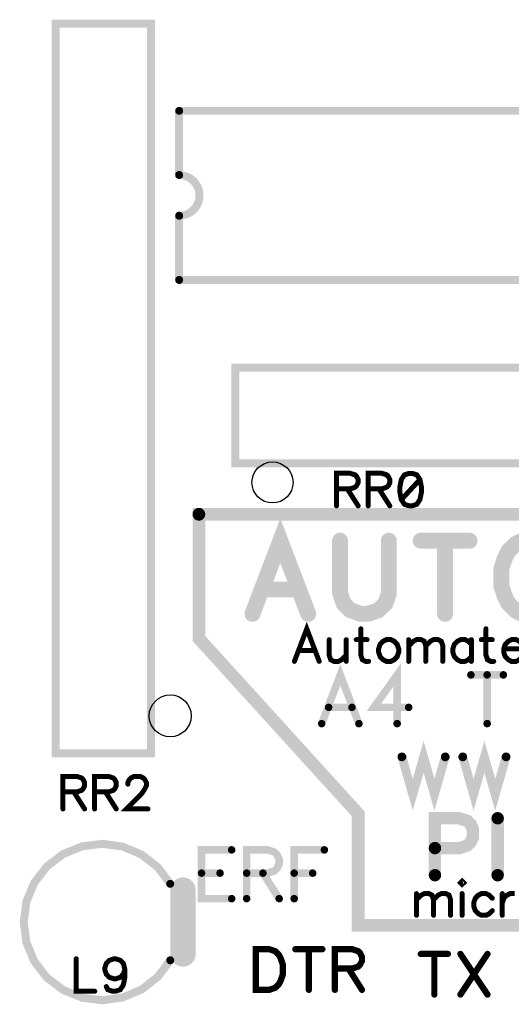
# Model space of a CAD drawing. Extents: x -4 to 99, y -4 to 139.
# Tile 4 of 14: x 29 to 45, y 26 to 57. Entities that reach past the tile are written whole.
import ezdxf

# ---------------------------------------------------------------- set-up
doc = ezdxf.new("R2010")
doc.units = 0
doc.layers.add('Top_Silk', color=2, linetype='CONTINUOUS')

msp = doc.modelspace()

# ---------------------------------------------------------------- linework, layer by layer
at = {"layer": 'Top_Silk', "linetype": 'CONTINUOUS'}
for points, const_width in [([(30.5, 33.8), (33.5, 33.8), (33.5, 56.7), (30.5, 56.7), (30.5, 33.8)], 0.25), ([(34.3803, 51.9489), (34.3803, 53.9644)], 0.25), ([(34.3803, 53.9644), (60.57, 53.9644)], 0.25), ([(34.3803, 50.6718), (34.4803, 50.6796), (34.5778, 50.7029), (34.6704, 50.7412), (34.7559, 50.7936), (34.8322, 50.8586), (34.8973, 50.9349), (34.9497, 51.0203), (34.9881, 51.1129), (35.0115, 51.2104), (35.0194, 51.3103), (35.0115, 51.4103), (34.9881, 51.5078), (34.9497, 51.6004), (34.8973, 51.6858), (34.8322, 51.7621), (34.7559, 51.8271), (34.6704, 51.8795), (34.5778, 51.9178), (34.4803, 51.9411), (34.3803, 51.9489)], 0.25), ([(34.3803, 48.6563), (34.3803, 50.6718)], 0.25), ([(34.3803, 48.6563), (60.57, 48.6563)], 0.25), ([(36.14, 45.9), (59.04, 45.9), (59.04, 42.9), (36.14, 42.9), (36.14, 45.9)], 0.25), ([(39.3194, 42.0991), (39.7562, 42.0991), (39.9022, 42.1485), (39.9517, 42.1968), (39.9999, 42.2934), (39.9999, 42.3911), (39.9517, 42.4877), (39.9022, 42.5371), (39.7562, 42.5854), (39.3194, 42.5854), (39.3194, 41.5645)], 0.1569), ([(40.3137, 42.0991), (40.7506, 42.0991), (40.8966, 42.1485), (40.946, 42.1968), (40.9943, 42.2934), (40.9943, 42.3911), (40.946, 42.4877), (40.8966, 42.5371), (40.7506, 42.5854), (40.3137, 42.5854), (40.3137, 41.5645)], 0.1569), ([(41.6, 42.5842), (41.454, 42.536), (41.3563, 42.39), (41.308, 42.1474), (41.308, 42.0014), (41.3563, 41.7588), (41.454, 41.6128), (41.6, 41.5645), (41.6966, 41.5645), (41.8426, 41.6128), (41.9392, 41.7588), (41.9886, 42.0014), (41.9886, 42.1474), (41.9392, 42.39), (41.8426, 42.536), (41.6966, 42.5842), (41.6, 42.5842)], 0.1569), ([(41.9392, 42.39), (41.3563, 41.7588)], 0.1569), ([(39.6597, 42.0991), (39.9999, 41.5645)], 0.1569), ([(40.654, 42.0991), (40.9943, 41.5645)], 0.1569), ([(35, 41.3), (60, 41.3), (60, 37.4), (55, 31.9), (55, 28.4), (40, 28.4), (40, 31.9), (35, 37.4), (35, 41.3)], 0.4), ([(38.4333, 38.1738), (37.5565, 40.4708), (36.6822, 38.1738)], 0.5), ([(39.4333, 40.4708), (39.4333, 38.8308), (39.542, 38.5023), (39.7618, 38.285), (40.0903, 38.1738), (40.3076, 38.1738), (40.6361, 38.285), (40.856, 38.5023), (40.9646, 38.8308), (40.9646, 40.4708)], 0.5), ([(41.9646, 40.4708), (43.496, 40.4708)], 0.5), ([(42.7303, 40.4708), (42.7303, 38.1738)], 0.5), ([(45.153, 40.4708), (44.9331, 40.3622), (44.7158, 40.1423), (44.6046, 39.925), (44.496, 39.5965), (44.496, 39.0482), (44.6046, 38.7222), (44.7158, 38.5023), (44.9331, 38.285), (45.153, 38.1738), (45.5901, 38.1738), (45.8074, 38.285), (46.0273, 38.5023), (46.1359, 38.7222), (46.2446, 39.0482), (46.2446, 39.5965), (46.1359, 39.925), (46.0273, 40.1423), (45.8074, 40.3622), (45.5901, 40.4708), (45.153, 40.4708)], 0.5), ([(37.0107, 38.9395), (38.1048, 38.9395)], 0.5), ([(38.7772, 36.6832), (38.3874, 37.7041), (37.9989, 36.6832)], 0.1569), ([(40.0852, 37.7041), (40.0852, 36.8775), (40.1335, 36.7326), (40.2312, 36.6832), (40.3278, 36.6832)], 0.1569), ([(44.0141, 37.7041), (44.0141, 36.8775), (44.0624, 36.7326), (44.1601, 36.6832), (44.2567, 36.6832)], 0.1569), ([(39.0909, 37.3638), (39.0909, 36.8775), (39.1392, 36.7326), (39.2369, 36.6832), (39.3829, 36.6832), (39.4795, 36.7326), (39.6255, 36.8775)], 0.1569), ([(39.6255, 37.3638), (39.6255, 36.6832)], 0.1569), ([(39.9392, 37.3638), (40.2795, 37.3638)], 0.1569), ([(40.8841, 37.3638), (40.7875, 37.3155), (40.6898, 37.2178), (40.6415, 37.0718), (40.6415, 36.9752), (40.6898, 36.8292), (40.7875, 36.7326), (40.8841, 36.6832), (41.0301, 36.6832), (41.1278, 36.7326), (41.2244, 36.8292), (41.2738, 36.9752), (41.2738, 37.0718), (41.2244, 37.2178), (41.1278, 37.3155), (41.0301, 37.3638), (40.8841, 37.3638)], 0.1569), ([(41.5875, 37.3638), (41.5875, 36.6832)], 0.1569), ([(41.5875, 37.1695), (41.7335, 37.3155), (41.8312, 37.3638), (41.9761, 37.3638), (42.0738, 37.3155), (42.1221, 37.1695), (42.1221, 36.6832)], 0.1569), ([(42.1221, 37.1695), (42.2681, 37.3155), (42.3658, 37.3638), (42.5107, 37.3638), (42.6084, 37.3155), (42.6578, 37.1695), (42.6578, 36.6832)], 0.1569), ([(43.5544, 37.2178), (43.4578, 37.3155), (43.3601, 37.3638), (43.2152, 37.3638), (43.1175, 37.3155), (43.021, 37.2178), (42.9715, 37.0718), (42.9715, 36.9752), (43.021, 36.8292), (43.1175, 36.7326), (43.2152, 36.6832), (43.3601, 36.6832), (43.4578, 36.7326), (43.5544, 36.8292)], 0.1569), ([(43.5544, 37.3638), (43.5544, 36.6832)], 0.1569), ([(43.8681, 37.3638), (44.2084, 37.3638)], 0.1569), ([(44.5705, 37.0718), (45.1533, 37.0718), (45.1533, 37.1695), (45.105, 37.2672), (45.0567, 37.3155), (44.959, 37.3638), (44.813, 37.3638), (44.7165, 37.3155), (44.6187, 37.2178), (44.5705, 37.0718), (44.5705, 36.9752), (44.6187, 36.8292), (44.7165, 36.7326), (44.813, 36.6832), (44.959, 36.6832), (45.0567, 36.7326), (45.1533, 36.8292)], 0.1569), ([(38.1449, 37.0235), (38.6312, 37.0235)], 0.1569), ([(40.024, 34.7275), (39.4395, 36.2588), (38.8566, 34.7275)], 0.2353), ([(41.224, 34.7275), (41.224, 36.2571), (40.4946, 35.2379), (41.5879, 35.2379)], 0.2353), ([(43.5399, 36.2588), (44.5607, 36.2588)], 0.2353), ([(44.0503, 36.2588), (44.0503, 34.7275)], 0.2353), ([(39.0756, 35.2379), (39.805, 35.2379)], 0.2353), ([(41.3748, 33.6849), (41.7148, 32.4939), (42.0548, 33.6849), (42.3948, 32.4939), (42.7348, 33.6849)], 0.2745), ([(43.2838, 33.6849), (43.6238, 32.4939), (43.9638, 33.6849), (44.3039, 32.4939), (44.6439, 33.6849)], 0.2745), ([(30.7319, 32.5844), (31.1687, 32.5844), (31.3147, 32.6339), (31.3642, 32.6821), (31.4124, 32.7787), (31.4124, 32.8764), (31.3642, 32.973), (31.3147, 33.0224), (31.1687, 33.0707), (30.7319, 33.0707), (30.7319, 32.0499)], 0.1569), ([(31.7262, 32.5844), (32.1631, 32.5844), (32.3091, 32.6339), (32.3585, 32.6821), (32.4068, 32.7787), (32.4068, 32.8764), (32.3585, 32.973), (32.3091, 33.0224), (32.1631, 33.0707), (31.7262, 33.0707), (31.7262, 32.0499)], 0.1569), ([(32.7699, 32.827), (32.7699, 32.8753), (32.8182, 32.973), (32.8665, 33.0213), (32.9642, 33.0696), (33.1585, 33.0696), (33.2551, 33.0213), (33.3034, 32.973), (33.3528, 32.8753), (33.3528, 32.7787), (33.3034, 32.681), (33.2068, 32.5361), (32.7205, 32.0499), (33.4011, 32.0499)], 0.1569), ([(31.0722, 32.5844), (31.4124, 32.0499)], 0.1569), ([(32.0665, 32.5844), (32.4068, 32.0499)], 0.1569), ([(42.4117, 30.8213), (43.1782, 30.8213), (43.4317, 30.9058), (43.5182, 30.9923), (43.6027, 31.1613), (43.6027, 31.4168), (43.5182, 31.5858), (43.4317, 31.6723), (43.1782, 31.7568), (42.4117, 31.7568), (42.4117, 29.9703)], 0.3889), ([(44.3805, 31.7568), (44.3805, 29.9703)], 0.3889), ([(34.1, 29.6997), (33.7142, 30.216), (33.2073, 30.6141), (32.6144, 30.8667), (31.9761, 30.9564), (31.3365, 30.8769), (30.7396, 30.6339), (30.2264, 30.2439), (29.8324, 29.7339), (29.5846, 29.1389), (29.5, 28.5), (29.5846, 27.8611), (29.8324, 27.2661), (30.2264, 26.7561), (30.7396, 26.3661), (31.3365, 26.1231), (31.9761, 26.0436), (32.6144, 26.1333), (33.2073, 26.3859), (33.7142, 26.784), (34.1, 27.3003)], 0.25), ([(36.0294, 30.7647), (35.0827, 30.7647), (35.0827, 29.2334), (36.0294, 29.2334)], 0.2353), ([(36.5, 30.0353), (37.1553, 30.0353), (37.3743, 30.1094), (37.4485, 30.1818), (37.5209, 30.3267), (37.5209, 30.4733), (37.4485, 30.6181), (37.3743, 30.6923), (37.1553, 30.7647), (36.5, 30.7647), (36.5, 29.2334)], 0.2353), ([(38.9399, 30.7647), (37.9915, 30.7647), (37.9915, 29.2334)], 0.2353), ([(35.0827, 30.0353), (35.6656, 30.0353)], 0.2353), ([(37.0105, 30.0353), (37.5209, 29.2334)], 0.2353), ([(37.9915, 30.0353), (38.5744, 30.0353)], 0.2353), ([(34.5, 29.5003), (34.5, 27.4997)], 0.8), ([(43.2162, 29.7324), (43.2645, 29.6841), (43.314, 29.7324), (43.2645, 29.7818), (43.2162, 29.7324)], 0.1569), ([(41.8322, 29.3921), (41.8322, 28.7116)], 0.1569), ([(41.8322, 29.1978), (41.9782, 29.3438), (42.0759, 29.3921), (42.2208, 29.3921), (42.3185, 29.3438), (42.3668, 29.1978), (42.3668, 28.7116)], 0.1569), ([(42.3668, 29.1978), (42.5128, 29.3438), (42.6105, 29.3921), (42.7554, 29.3921), (42.8531, 29.3438), (42.9025, 29.1978), (42.9025, 28.7116)], 0.1569), ([(43.2645, 29.3921), (43.2645, 28.7116)], 0.1569), ([(44.2117, 29.2461), (44.114, 29.3438), (44.0163, 29.3921), (43.8714, 29.3921), (43.7737, 29.3438), (43.6771, 29.2461), (43.6277, 29.1001), (43.6277, 29.0036), (43.6771, 28.8576), (43.7737, 28.761), (43.8714, 28.7116), (44.0163, 28.7116), (44.114, 28.761), (44.2117, 28.8576)], 0.1569), ([(44.5254, 29.3921), (44.5254, 28.7116)], 0.1569), ([(44.5254, 29.1001), (44.5748, 29.2461), (44.6714, 29.3438), (44.7691, 29.3921), (44.9151, 29.3921)], 0.1569), ([(36.7846, 27.6476), (36.7846, 26.3715), (37.21, 26.3715), (37.3925, 26.4333), (37.5146, 26.554), (37.575, 26.6761), (37.6354, 26.8572), (37.6354, 27.1619), (37.575, 27.3444), (37.5146, 27.4651), (37.3925, 27.5872), (37.21, 27.6476), (36.7846, 27.6476)], 0.1961), ([(38.0275, 27.6476), (38.8783, 27.6476)], 0.1961), ([(38.4529, 27.6476), (38.4529, 26.3715)], 0.1961), ([(39.2704, 27.0397), (39.8165, 27.0397), (39.999, 27.1015), (40.0608, 27.1619), (40.1211, 27.2826), (40.1211, 27.4047), (40.0608, 27.5254), (39.999, 27.5872), (39.8165, 27.6476), (39.2704, 27.6476), (39.2704, 26.3715)], 0.1961), ([(41.9678, 27.499), (42.8185, 27.499)], 0.1961), ([(42.3931, 27.499), (42.3931, 26.223)], 0.1961), ([(43.2107, 27.499), (44.0614, 26.223)], 0.1961), ([(44.0614, 27.499), (43.2107, 26.223)], 0.1961), ([(31.1476, 27.3486), (31.1476, 26.3278), (31.7305, 26.3278)], 0.1569), ([(32.6765, 27.0083), (32.6271, 26.8623), (32.5305, 26.7646), (32.3845, 26.7163), (32.3362, 26.7163), (32.1902, 26.7646), (32.0936, 26.8623), (32.0442, 27.0083), (32.0442, 27.0566), (32.0936, 27.2026), (32.1902, 27.2992), (32.3362, 27.3475), (32.3845, 27.3475), (32.5305, 27.2992), (32.6271, 27.2026), (32.6765, 27.0083), (32.6765, 26.7646), (32.6271, 26.522), (32.5305, 26.376), (32.3845, 26.3278), (32.2879, 26.3278), (32.1419, 26.376), (32.0936, 26.4738)], 0.1569), ([(39.6958, 27.0397), (40.1211, 26.3715)], 0.1961)]:
    msp.add_lwpolyline(points, dxfattribs=dict(at, const_width=const_width))
for points, const_width in [([(34.3178, 53.9644, 1), (34.4428, 53.9644, 1), (34.3178, 53.9644, 1)], 0.125), ([(34.3178, 53.9644, 1), (34.4428, 53.9644, 1), (34.3178, 53.9644, 1)], 0.125), ([(34.3178, 51.9489, 1), (34.4428, 51.9489, 1), (34.3178, 51.9489, 1)], 0.125), ([(34.3178, 51.9489, 1), (34.4428, 51.9489, 1), (34.3178, 51.9489, 1)], 0.125), ([(34.3178, 50.6718, 1), (34.4428, 50.6718, 1), (34.3178, 50.6718, 1)], 0.125), ([(34.3178, 50.6718, 1), (34.4428, 50.6718, 1), (34.3178, 50.6718, 1)], 0.125), ([(34.3178, 48.6563, 1), (34.4428, 48.6563, 1), (34.3178, 48.6563, 1)], 0.125), ([(34.3178, 48.6563, 1), (34.4428, 48.6563, 1), (34.3178, 48.6563, 1)], 0.125), ([(41.5608, 42.5842, 1), (41.6392, 42.5842, 1), (41.5608, 42.5842, 1)], 0.0784), ([(41.8999, 42.39, 1), (41.9784, 42.39, 1), (41.8999, 42.39, 1)], 0.0784), ([(39.2801, 42.0991, 1), (39.3586, 42.0991, 1), (39.2801, 42.0991, 1)], 0.0784), ([(39.6204, 42.0991, 1), (39.6989, 42.0991, 1), (39.6204, 42.0991, 1)], 0.0784), ([(40.2745, 42.0991, 1), (40.3529, 42.0991, 1), (40.2745, 42.0991, 1)], 0.0784), ([(40.6148, 42.0991, 1), (40.6932, 42.0991, 1), (40.6148, 42.0991, 1)], 0.0784), ([(41.3171, 41.7588, 1), (41.3955, 41.7588, 1), (41.3171, 41.7588, 1)], 0.0784), ([(34.9, 41.3, 1), (35.1, 41.3, 1), (34.9, 41.3, 1)], 0.2), ([(39.2801, 41.5645, 1), (39.3586, 41.5645, 1), (39.2801, 41.5645, 1)], 0.0784), ([(39.9607, 41.5645, 1), (40.0392, 41.5645, 1), (39.9607, 41.5645, 1)], 0.0784), ([(40.2745, 41.5645, 1), (40.3529, 41.5645, 1), (40.2745, 41.5645, 1)], 0.0784), ([(40.955, 41.5645, 1), (41.0335, 41.5645, 1), (40.955, 41.5645, 1)], 0.0784), ([(39.3083, 40.4708, 1), (39.5583, 40.4708, 1), (39.3083, 40.4708, 1)], 0.25), ([(40.8396, 40.4708, 1), (41.0896, 40.4708, 1), (40.8396, 40.4708, 1)], 0.25), ([(41.8396, 40.4708, 1), (42.0896, 40.4708, 1), (41.8396, 40.4708, 1)], 0.25), ([(42.6053, 40.4708, 1), (42.8553, 40.4708, 1), (42.6053, 40.4708, 1)], 0.25), ([(43.371, 40.4708, 1), (43.621, 40.4708, 1), (43.371, 40.4708, 1)], 0.25), ([(36.8857, 38.9395, 1), (37.1357, 38.9395, 1), (36.8857, 38.9395, 1)], 0.25), ([(37.9798, 38.9395, 1), (38.2298, 38.9395, 1), (37.9798, 38.9395, 1)], 0.25), ([(36.5572, 38.1738, 1), (36.8072, 38.1738, 1), (36.5572, 38.1738, 1)], 0.25), ([(38.3083, 38.1738, 1), (38.5583, 38.1738, 1), (38.3083, 38.1738, 1)], 0.25), ([(42.6053, 38.1738, 1), (42.8553, 38.1738, 1), (42.6053, 38.1738, 1)], 0.25), ([(40.046, 37.7041, 1), (40.1244, 37.7041, 1), (40.046, 37.7041, 1)], 0.0784), ([(43.9749, 37.7041, 1), (44.0534, 37.7041, 1), (43.9749, 37.7041, 1)], 0.0784), ([(39.0517, 37.3638, 1), (39.1301, 37.3638, 1), (39.0517, 37.3638, 1)], 0.0784), ([(39.5863, 37.3638, 1), (39.6647, 37.3638, 1), (39.5863, 37.3638, 1)], 0.0784), ([(39.9, 37.3638, 1), (39.9784, 37.3638, 1), (39.9, 37.3638, 1)], 0.0784), ([(40.2403, 37.3638, 1), (40.3187, 37.3638, 1), (40.2403, 37.3638, 1)], 0.0784), ([(40.8449, 37.3638, 1), (40.9233, 37.3638, 1), (40.8449, 37.3638, 1)], 0.0784), ([(41.5483, 37.3638, 1), (41.6267, 37.3638, 1), (41.5483, 37.3638, 1)], 0.0784), ([(43.5152, 37.3638, 1), (43.5936, 37.3638, 1), (43.5152, 37.3638, 1)], 0.0784), ([(43.8289, 37.3638, 1), (43.9074, 37.3638, 1), (43.8289, 37.3638, 1)], 0.0784), ([(44.1692, 37.3638, 1), (44.2476, 37.3638, 1), (44.1692, 37.3638, 1)], 0.0784), ([(38.1056, 37.0235, 1), (38.1841, 37.0235, 1), (38.1056, 37.0235, 1)], 0.0784), ([(38.5919, 37.0235, 1), (38.6704, 37.0235, 1), (38.5919, 37.0235, 1)], 0.0784), ([(41.5483, 37.1695, 1), (41.6267, 37.1695, 1), (41.5483, 37.1695, 1)], 0.0784), ([(42.0829, 37.1695, 1), (42.1613, 37.1695, 1), (42.0829, 37.1695, 1)], 0.0784), ([(43.5152, 37.2178, 1), (43.5936, 37.2178, 1), (43.5152, 37.2178, 1)], 0.0784), ([(44.5312, 37.0718, 1), (44.6097, 37.0718, 1), (44.5312, 37.0718, 1)], 0.0784), ([(39.5863, 36.8775, 1), (39.6647, 36.8775, 1), (39.5863, 36.8775, 1)], 0.0784), ([(43.5152, 36.8292, 1), (43.5936, 36.8292, 1), (43.5152, 36.8292, 1)], 0.0784), ([(37.9596, 36.6832, 1), (38.0381, 36.6832, 1), (37.9596, 36.6832, 1)], 0.0784), ([(38.7379, 36.6832, 1), (38.8164, 36.6832, 1), (38.7379, 36.6832, 1)], 0.0784), ([(39.5863, 36.6832, 1), (39.6647, 36.6832, 1), (39.5863, 36.6832, 1)], 0.0784), ([(40.2886, 36.6832, 1), (40.367, 36.6832, 1), (40.2886, 36.6832, 1)], 0.0784), ([(41.5483, 36.6832, 1), (41.6267, 36.6832, 1), (41.5483, 36.6832, 1)], 0.0784), ([(42.0829, 36.6832, 1), (42.1613, 36.6832, 1), (42.0829, 36.6832, 1)], 0.0784), ([(42.6186, 36.6832, 1), (42.697, 36.6832, 1), (42.6186, 36.6832, 1)], 0.0784), ([(43.5152, 36.6832, 1), (43.5936, 36.6832, 1), (43.5152, 36.6832, 1)], 0.0784), ([(44.2175, 36.6832, 1), (44.2959, 36.6832, 1), (44.2175, 36.6832, 1)], 0.0784), ([(43.481, 36.2588, 1), (43.5987, 36.2588, 1), (43.481, 36.2588, 1)], 0.1176), ([(43.9915, 36.2588, 1), (44.1091, 36.2588, 1), (43.9915, 36.2588, 1)], 0.1176), ([(44.5019, 36.2588, 1), (44.6196, 36.2588, 1), (44.5019, 36.2588, 1)], 0.1176), ([(39.0168, 35.2379, 1), (39.1344, 35.2379, 1), (39.0168, 35.2379, 1)], 0.1176), ([(39.7462, 35.2379, 1), (39.8638, 35.2379, 1), (39.7462, 35.2379, 1)], 0.1176), ([(41.5291, 35.2379, 1), (41.6467, 35.2379, 1), (41.5291, 35.2379, 1)], 0.1176), ([(38.7978, 34.7275, 1), (38.9154, 34.7275, 1), (38.7978, 34.7275, 1)], 0.1176), ([(39.9652, 34.7275, 1), (40.0828, 34.7275, 1), (39.9652, 34.7275, 1)], 0.1176), ([(41.1652, 34.7275, 1), (41.2829, 34.7275, 1), (41.1652, 34.7275, 1)], 0.1176), ([(43.9915, 34.7275, 1), (44.1091, 34.7275, 1), (43.9915, 34.7275, 1)], 0.1176), ([(41.3061, 33.6849, 1), (41.4434, 33.6849, 1), (41.3061, 33.6849, 1)], 0.1373), ([(42.6662, 33.6849, 1), (42.8034, 33.6849, 1), (42.6662, 33.6849, 1)], 0.1373), ([(43.2152, 33.6849, 1), (43.3524, 33.6849, 1), (43.2152, 33.6849, 1)], 0.1373), ([(44.5752, 33.6849, 1), (44.7125, 33.6849, 1), (44.5752, 33.6849, 1)], 0.1373), ([(32.7307, 32.827, 1), (32.8091, 32.827, 1), (32.7307, 32.827, 1)], 0.0784), ([(30.6926, 32.5844, 1), (30.7711, 32.5844, 1), (30.6926, 32.5844, 1)], 0.0784), ([(31.0329, 32.5844, 1), (31.1114, 32.5844, 1), (31.0329, 32.5844, 1)], 0.0784), ([(31.687, 32.5844, 1), (31.7654, 32.5844, 1), (31.687, 32.5844, 1)], 0.0784), ([(32.0273, 32.5844, 1), (32.1057, 32.5844, 1), (32.0273, 32.5844, 1)], 0.0784), ([(30.6926, 32.0499, 1), (30.7711, 32.0499, 1), (30.6926, 32.0499, 1)], 0.0784), ([(31.3732, 32.0499, 1), (31.4517, 32.0499, 1), (31.3732, 32.0499, 1)], 0.0784), ([(31.687, 32.0499, 1), (31.7654, 32.0499, 1), (31.687, 32.0499, 1)], 0.0784), ([(32.3675, 32.0499, 1), (32.446, 32.0499, 1), (32.3675, 32.0499, 1)], 0.0784), ([(33.3619, 32.0499, 1), (33.4403, 32.0499, 1), (33.3619, 32.0499, 1)], 0.0784), ([(44.2833, 31.7568, 1), (44.4777, 31.7568, 1), (44.2833, 31.7568, 1)], 0.1944), ([(42.3145, 30.8213, 1), (42.5089, 30.8213, 1), (42.3145, 30.8213, 1)], 0.1944), ([(35.9706, 30.7647, 1), (36.0883, 30.7647, 1), (35.9706, 30.7647, 1)], 0.1176), ([(38.8811, 30.7647, 1), (38.9987, 30.7647, 1), (38.8811, 30.7647, 1)], 0.1176), ([(35.0239, 30.0353, 1), (35.1415, 30.0353, 1), (35.0239, 30.0353, 1)], 0.1176), ([(35.6067, 30.0353, 1), (35.7244, 30.0353, 1), (35.6067, 30.0353, 1)], 0.1176), ([(36.4412, 30.0353, 1), (36.5588, 30.0353, 1), (36.4412, 30.0353, 1)], 0.1176), ([(36.9516, 30.0353, 1), (37.0693, 30.0353, 1), (36.9516, 30.0353, 1)], 0.1176), ([(37.9327, 30.0353, 1), (38.0503, 30.0353, 1), (37.9327, 30.0353, 1)], 0.1176), ([(38.5155, 30.0353, 1), (38.6332, 30.0353, 1), (38.5155, 30.0353, 1)], 0.1176), ([(42.3145, 29.9703, 1), (42.5089, 29.9703, 1), (42.3145, 29.9703, 1)], 0.1944), ([(44.2833, 29.9703, 1), (44.4777, 29.9703, 1), (44.2833, 29.9703, 1)], 0.1944), ([(34.0375, 29.6997, 1), (34.1625, 29.6997, 1), (34.0375, 29.6997, 1)], 0.125), ([(34.3, 29.5003, 1), (34.7, 29.5003, 1), (34.3, 29.5003, 1)], 0.4), ([(43.177, 29.7324, 1), (43.2555, 29.7324, 1), (43.177, 29.7324, 1)], 0.0784), ([(41.793, 29.3921, 1), (41.8714, 29.3921, 1), (41.793, 29.3921, 1)], 0.0784), ([(43.2253, 29.3921, 1), (43.3038, 29.3921, 1), (43.2253, 29.3921, 1)], 0.0784), ([(44.4862, 29.3921, 1), (44.5646, 29.3921, 1), (44.4862, 29.3921, 1)], 0.0784), ([(35.9706, 29.2334, 1), (36.0883, 29.2334, 1), (35.9706, 29.2334, 1)], 0.1176), ([(36.4412, 29.2334, 1), (36.5588, 29.2334, 1), (36.4412, 29.2334, 1)], 0.1176), ([(37.4621, 29.2334, 1), (37.5797, 29.2334, 1), (37.4621, 29.2334, 1)], 0.1176), ([(37.9327, 29.2334, 1), (38.0503, 29.2334, 1), (37.9327, 29.2334, 1)], 0.1176), ([(41.793, 29.1978, 1), (41.8714, 29.1978, 1), (41.793, 29.1978, 1)], 0.0784), ([(42.3276, 29.1978, 1), (42.406, 29.1978, 1), (42.3276, 29.1978, 1)], 0.0784), ([(44.1725, 29.2461, 1), (44.2509, 29.2461, 1), (44.1725, 29.2461, 1)], 0.0784), ([(44.4862, 29.1001, 1), (44.5646, 29.1001, 1), (44.4862, 29.1001, 1)], 0.0784), ([(41.793, 28.7116, 1), (41.8714, 28.7116, 1), (41.793, 28.7116, 1)], 0.0784), ([(42.3276, 28.7116, 1), (42.406, 28.7116, 1), (42.3276, 28.7116, 1)], 0.0784), ([(42.8633, 28.7116, 1), (42.9417, 28.7116, 1), (42.8633, 28.7116, 1)], 0.0784), ([(43.2253, 28.7116, 1), (43.3038, 28.7116, 1), (43.2253, 28.7116, 1)], 0.0784), ([(44.1725, 28.8576, 1), (44.2509, 28.8576, 1), (44.1725, 28.8576, 1)], 0.0784), ([(44.4862, 28.7116, 1), (44.5646, 28.7116, 1), (44.4862, 28.7116, 1)], 0.0784), ([(34.3, 27.4997, 1), (34.7, 27.4997, 1), (34.3, 27.4997, 1)], 0.4), ([(36.7356, 27.6476, 1), (36.8337, 27.6476, 1), (36.7356, 27.6476, 1)], 0.098), ([(37.9785, 27.6476, 1), (38.0765, 27.6476, 1), (37.9785, 27.6476, 1)], 0.098), ([(38.4039, 27.6476, 1), (38.5019, 27.6476, 1), (38.4039, 27.6476, 1)], 0.098), ([(38.8292, 27.6476, 1), (38.9273, 27.6476, 1), (38.8292, 27.6476, 1)], 0.098), ([(41.9188, 27.499, 1), (42.0168, 27.499, 1), (41.9188, 27.499, 1)], 0.098), ([(42.3441, 27.499, 1), (42.4422, 27.499, 1), (42.3441, 27.499, 1)], 0.098), ([(42.7695, 27.499, 1), (42.8675, 27.499, 1), (42.7695, 27.499, 1)], 0.098), ([(43.1616, 27.499, 1), (43.2597, 27.499, 1), (43.1616, 27.499, 1)], 0.098), ([(44.0124, 27.499, 1), (44.1104, 27.499, 1), (44.0124, 27.499, 1)], 0.098), ([(31.1084, 27.3486, 1), (31.1868, 27.3486, 1), (31.1084, 27.3486, 1)], 0.0784), ([(34.0375, 27.3003, 1), (34.1625, 27.3003, 1), (34.0375, 27.3003, 1)], 0.125), ([(32.6373, 27.0083, 1), (32.7157, 27.0083, 1), (32.6373, 27.0083, 1)], 0.0784), ([(39.2214, 27.0397, 1), (39.3194, 27.0397, 1), (39.2214, 27.0397, 1)], 0.098), ([(39.6468, 27.0397, 1), (39.7448, 27.0397, 1), (39.6468, 27.0397, 1)], 0.098), ([(31.6913, 26.3278, 1), (31.7697, 26.3278, 1), (31.6913, 26.3278, 1)], 0.0784), ([(32.0544, 26.4738, 1), (32.1329, 26.4738, 1), (32.0544, 26.4738, 1)], 0.0784), ([(38.4039, 26.3715, 1), (38.5019, 26.3715, 1), (38.4039, 26.3715, 1)], 0.098), ([(39.2214, 26.3715, 1), (39.3194, 26.3715, 1), (39.2214, 26.3715, 1)], 0.098), ([(40.0721, 26.3715, 1), (40.1702, 26.3715, 1), (40.0721, 26.3715, 1)], 0.098), ([(42.3441, 26.223, 1), (42.4422, 26.223, 1), (42.3441, 26.223, 1)], 0.098), ([(43.1616, 26.223, 1), (43.2597, 26.223, 1), (43.1616, 26.223, 1)], 0.098), ([(44.0124, 26.223, 1), (44.1104, 26.223, 1), (44.0124, 26.223, 1)], 0.098)]:
    msp.add_lwpolyline(points, format="xyb", dxfattribs=dict(at, const_width=const_width))
at = {"layer": 'Top_Silk'}
for centre, radius in [((37.3113, 42.2993), 0.6446), ((34.1007, 34.9713), 0.6595)]:
    msp.add_circle(centre, radius, dxfattribs=at)

doc.saveas('drawing.dxf')
